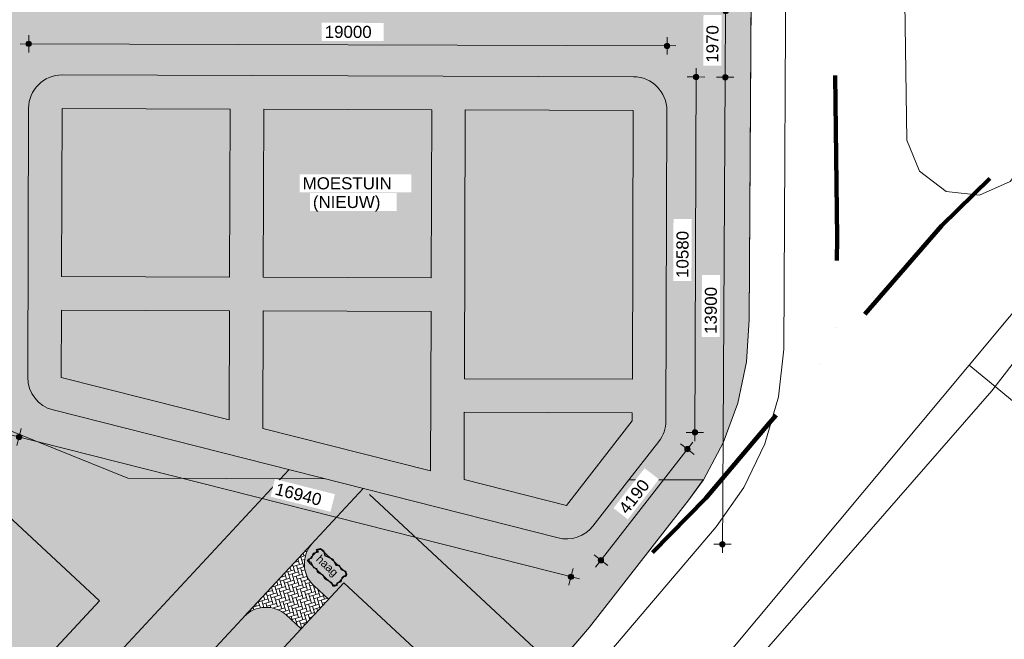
# Model space of a CAD drawing. Header units: millimetres. Extents: x -159785 to 90015, y -49332 to 203345.
# Tile 37 of 63: x -24706 to 4601, y 62091 to 80529. Entities that reach past the tile are written whole.
import ezdxf

# ---------------------------------------------------------------- set-up
doc = ezdxf.new("R2010")
doc.units = ezdxf.units.MM
doc.linetypes.add('IMPORT-KG-PERCEEL-SO', pattern=[19000, 5500, -2000, 0, -2000, 5500, -2000, 0, -2000])
for name, color, linetype, lineweight in [('A--A23__Vloeren', 8, 'Continuous', 9), ('A--L$01A__Algemeen', 7, 'Continuous', 9), ('A--L23__Vloeren', 3, 'Continuous', 9), ('A--LD30__DetailPenMiddel', 3, 'Continuous', 9), ('A--M$01A__Algemeen', 1, 'Continuous', 13), ('A--M$01A__Algemeen-200', 1, 'Continuous', 13), ('A--T$01A__Algemeen', 1, 'Continuous', 13), ('B-WE-GR-GRAS-GV', 251, 'Continuous', 15), ('B-WE-KG-GRENS_PERCEEL-G', 30, 'IMPORT-KG-PERCEEL-SO', 25), ('B-WE-OG-BEBOUWING_LOODS-GV', 10, 'Continuous', 20), ('B-WE-OG-TERREIN_BEGROEID-GV', 10, 'Continuous', 20), ('B-WE-OG-TERREIN_ERF-GV', 10, 'Continuous', 20), ('B-WE-OG-TERREIN_OEVER-GV', 10, 'Continuous', 20), ('B-WE-OG-WATER-GV', 4, 'Continuous', 20), ('B-WE-VH-GESLOTENVERHARDING_BETON-GV', 10, 'Continuous', 20), ('Montfoort-BGT_aangepast_dwg', 8, 'Continuous', 9), ('Montfoort-KAD_aangepast_dwg', 8, 'Continuous', 9)]:
    doc.layers.add(name, color=color, linetype=linetype, lineweight=lineweight)
doc.styles.add('Arial', font='arial.ttf', dxfattribs={"height": 360})
doc.styles.add('Arial_1', font='arial.ttf', dxfattribs={"height": 240})
doc.dimstyles.new('00_ARC_dimension_1_8mm_afgerond', dxfattribs={"dimscale": 304.8, "dimtxt": 367.293384, "dimasz": 2.099738, "dimexe": 0.853018, "dimexo": 0.0625, "dimgap": 0.328084, "dimtad": 1, "dimdec": 0, "dimrnd": 10, "dimzin": 0, "dimdsep": 46, "dimtxsty": 'Arial', "dimblk1": 'DOTSMALL', "dimblk2": 'DOTSMALL', "dimsah": 1, "dimcen": 0.09, "dimdle": 0.853018, "dimadec": 3, "dimazin": 0, "dimtfac": 1, "dimtdec": 4, "dimtix": 1, "dimtmove": 0, "dimatfit": 3, "dimfxl": 0.853018, "dimfxlon": 1, "dimtvp": 1, "dimtfill": 1, "dimtolj": 1, "dimtzin": 0, "dimarcsym": 2})

# ---------------------------------------------------------------- blocks, each defined once
blk = doc.blocks.new('Montfoort-KAD_aangepast_dwg-2079012-00 Terrein')
at = {"layer": 'B-WE-KG-GRENS_PERCEEL-G', "color": 20, "lineweight": 100, "flags": 128}
for points in [[(-54285, 153418), (-55121, 152643), (-56742, 151141), (-60451, 147523), (-62949, 145117), (-63097, 144973), (-91309, 117039), (-90222, 108700), (-90008, 106964), (-83170, 51422), (-82081, 43335), (-80077, 30077), (-78589, 20148), (-76974, 9625), (-75169, -1908), (-73238, -15841), (-70282, -12213), (-66702, -7763), (-63538, -3908), (-56897, 4253), (-54317, 7093), (-51377, 10773), (-51100, 11080), (-48630, 13817), (-47857, 14673), (-45963, 16825), (-37797, 27733), (-28337, 41693), (-19585, 55036), (-15717, 60933), (-14653, 62720), (-12776, 65185), (-11197, 67645), (-9510, 70144), (-6867, 74129), (-5100, 76362), (543, 86853), (970, 87669), (5719, 96087), (15523, 114613), (21843, 126333), (23502, 129584), (27859, 138119)], [(-55121, 152643), (-48683, 100642), (-14145, 104737), (-12771, 94786), (-11653, 85925), (-10741, 79324), (-9896, 73379), (-9510, 70144)]]:
    blk.add_lwpolyline(points, dxfattribs=at)
blk = doc.blocks.new('Montfoort-BGT_aangepast_dwg-2210655-00 Terrein')
at = {"layer": 'B-WE-GR-GRAS-GV', "color": 8, "lineweight": 9, "flags": 128}
blk.add_lwpolyline([(260214, -124785), (257231, -130829), (255025, -129373), (237263, -117652), (237229, -117749), (226565, -148841), (222340, -159656), (215250, -176359), (214260, -178696), (220867, -181743), (212665, -199532), (205582, -196266), (200920, -205691), (199409, -208643), (199013, -209337), (191138, -223148), (190630, -223970), (188427, -227526)], dxfattribs=at)
at = {"layer": 'B-WE-OG-BEBOUWING_LOODS-GV', "color": 8, "lineweight": 9, "flags": 128}
blk.add_lwpolyline([(213350, -178277), (205045, -196019), (212665, -199532), (220867, -181743), (214260, -178696), (213934, -178546)], close=True, dxfattribs=at)
at = {"layer": 'B-WE-OG-TERREIN_BEGROEID-GV', "color": 8, "lineweight": 9, "flags": 128}
blk.add_lwpolyline([(204705, -153858), (209848, -172276), (210450, -173073), (211375, -173454), (212363, -173309), (213142, -172683), (217854, -161176), (218074, -159797), (218178, -158400), (218163, -157000), (218031, -155610), (217541, -154603), (216949, -153646), (216263, -152753), (215496, -151937), (212034, -150876), (208965, -150978), (205032, -153149), (204776, -153461)], close=True, dxfattribs=at)
at = {"layer": 'B-WE-OG-TERREIN_ERF-GV', "color": 8, "lineweight": 9, "flags": 128}
blk.add_lwpolyline([(166896, -256633), (170869, -250210), (173063, -247062), (175505, -243034), (178494, -238713), (179992, -236502), (185311, -227085), (186790, -224468), (187750, -222560), (194375, -209407), (204415, -188703), (206302, -184283), (206575, -183592), (206866, -182381), (206983, -181128), (206919, -179870), (206680, -178648), (196478, -139031)], dxfattribs=at)
at = {"layer": 'B-WE-OG-TERREIN_OEVER-GV', "color": 8, "lineweight": 9, "flags": 128}
for points in [[(236700, -117094), (236875, -117553), (228714, -139912), (220663, -161883), (214938, -174883), (213350, -178277), (205045, -196019), (202827, -200757), (198511, -208858), (198303, -209247), (195300, -214883), (190963, -223023), (191138, -223148), (199013, -209337), (199409, -208643), (200920, -205691), (205582, -196266), (205607, -196214), (214199, -178840), (214260, -178696), (215250, -176359), (222340, -159656), (226565, -148841), (237229, -117749)], [(196478, -139031), (206680, -178648), (206919, -179870), (206983, -181128), (206866, -182381), (206575, -183592), (206302, -184283), (204415, -188703), (194375, -209407), (187750, -222560), (190256, -223720), (190278, -223735), (190688, -223074), (189030, -222247), (198169, -203884), (207302, -184852), (207799, -183512), (208070, -182088), (208101, -180639), (207894, -179224), (201160, -153174)]]:
    blk.add_lwpolyline(points, dxfattribs=at)
at = {"layer": 'B-WE-OG-WATER-GV', "color": 8, "lineweight": 9, "flags": 128}
blk.add_lwpolyline([(201160, -153174), (207894, -179224), (208101, -180639), (208070, -182088), (207799, -183512), (207302, -184852), (198169, -203884), (189030, -222247), (190688, -223074), (190793, -222904), (190938, -223007), (190963, -223023), (195300, -214883), (198303, -209247), (198511, -208858), (202827, -200757), (205045, -196019), (213350, -178277), (214938, -174883)], dxfattribs=at)
blk.add_lwpolyline([(205032, -153149), (208965, -150978), (212034, -150876), (215496, -151937), (216263, -152753), (216949, -153646), (217541, -154603), (218031, -155610), (218163, -157000), (218178, -158400), (218074, -159797), (217854, -161176), (213142, -172683), (212363, -173309), (211375, -173454), (210450, -173073), (209848, -172276), (204705, -153858), (204776, -153461)], close=True, dxfattribs=at)
at = {"layer": 'B-WE-VH-GESLOTENVERHARDING_BETON-GV', "color": 8, "lineweight": 9, "flags": 128}
blk.add_lwpolyline([(214260, -178696), (214199, -178840), (205607, -196214), (205582, -196266), (212665, -199532), (220867, -181743)], close=True, dxfattribs=at)
blk = doc.blocks.new('DIMBLOCK65-00 Terrein')
at = {"layer": 'A--M$01A__Algemeen-200'}
h = blk.add_hatch(color=256, dxfattribs=at)
edge = h.paths.add_edge_path()
edge.add_arc((-6335, 58999), 80, 0, 360)
h = blk.add_hatch(color=256, dxfattribs=at)
edge = h.paths.add_edge_path()
edge.add_arc((-8011, 57197), 80, 0, 360)
for p, q in [((-6335, 58999), (-14290, 66395)), ((-8011, 57197), (-6158, 59190)), ((-6335, 58999), (-6145, 58822)), ((-8011, 57197), (-8202, 57374)), ((-8011, 57197), (-7821, 57020))]:
    blk.add_line(p, q, dxfattribs=at)
for centre in [(-6335, 58999), (-8011, 57197)]:
    blk.add_circle(centre, 80, dxfattribs=at)
at = {"layer": 'A--M$01A__Algemeen-200', "color": 0, "insert": (-7966, 58079), "char_height": 360, "width": 1329.04, "attachment_point": 1, "rotation": 47.086, "line_spacing_factor": 0.941778, "style": 'Arial', "bg_fill": 3, "box_fill_scale": 1.25, "bg_fill_color": 256, "bg_fill_true_color": 13158600, "bg_fill_transparency": 0}
blk.add_mtext('2460', dxfattribs=at)
blk = doc.blocks.new('_DotSmall')
at = {"color": 0, "linetype": 'ByBlock', "const_width": 0.5}
blk.add_lwpolyline([(-0.0625, 0, 1), (0.0625, 0, 1)], format="xyb", close=True, dxfattribs=at)
blk = doc.blocks.new('DIMBLOCK85-00 Terrein')
at = {"layer": 'A--M$01A__Algemeen-200'}
h = blk.add_hatch(color=256, dxfattribs=at)
edge = h.paths.add_edge_path()
edge.add_arc((-24437, 79810), 80, 0, 360)
h = blk.add_hatch(color=256, dxfattribs=at)
edge = h.paths.add_edge_path()
edge.add_arc((-5437, 79748), 80, 0, 360)
for p, q in [((-24437, 79810), (-24436, 80070)), ((-5437, 79748), (-5436, 80008)), ((-24697, 79810), (-5177, 79748)), ((-24437, 79810), (-24438, 79550)), ((-5437, 79748), (-5438, 79488))]:
    blk.add_line(p, q, dxfattribs=at)
for centre in [(-24437, 79810), (-5437, 79748)]:
    blk.add_circle(centre, 80, dxfattribs=at)
at = {"layer": 'A--M$01A__Algemeen-200', "color": 0, "insert": (-15627, 80349), "char_height": 360, "width": 1661.3, "attachment_point": 1, "rotation": 359.8154, "line_spacing_factor": 0.941778, "style": 'Arial', "bg_fill": 3, "box_fill_scale": 1.25, "bg_fill_color": 256, "bg_fill_true_color": 13158600, "bg_fill_transparency": 0}
blk.add_mtext('19000', dxfattribs=at)
blk = doc.blocks.new('DIMBLOCK86-00 Terrein')
at = {"layer": 'A--M$01A__Algemeen-200'}
h = blk.add_hatch(color=256, dxfattribs=at)
edge = h.paths.add_edge_path()
edge.add_arc((-4574, 78824), 80, 0, 360)
h = blk.add_hatch(color=256, dxfattribs=at)
edge = h.paths.add_edge_path()
edge.add_arc((-4608, 68247), 80, 0, 360)
for p, q in [((-4609, 67987), (-4573, 79084)), ((-4574, 78824), (-4834, 78825)), ((-4574, 78824), (-4314, 78823)), ((-4608, 68247), (-4868, 68248)), ((-4608, 68247), (-4348, 68247))]:
    blk.add_line(p, q, dxfattribs=at)
for centre in [(-4574, 78824), (-4608, 68247)]:
    blk.add_circle(centre, 80, dxfattribs=at)
at = {"layer": 'A--M$01A__Algemeen-200', "color": 0, "insert": (-5161, 72845), "char_height": 360, "width": 1661.3, "attachment_point": 1, "rotation": 89.8154, "line_spacing_factor": 0.941778, "style": 'Arial', "bg_fill": 3, "box_fill_scale": 1.25, "bg_fill_color": 256, "bg_fill_true_color": 13158600, "bg_fill_transparency": 0}
blk.add_mtext('10580', dxfattribs=at)
blk = doc.blocks.new('DIMBLOCK87-00 Terrein')
at = {"layer": 'A--M$01A__Algemeen-200'}
h = blk.add_hatch(color=256, dxfattribs=at)
edge = h.paths.add_edge_path()
edge.add_arc((-4832, 67750), 80, 0, 360)
h = blk.add_hatch(color=256, dxfattribs=at)
edge = h.paths.add_edge_path()
edge.add_arc((-7405, 64445), 80, 0, 360)
for p, q in [((-4672, 67955), (-7565, 64240)), ((-4832, 67750), (-5037, 67910)), ((-4832, 67750), (-4626, 67590)), ((-7405, 64445), (-7610, 64605)), ((-7405, 64445), (-7200, 64285))]:
    blk.add_line(p, q, dxfattribs=at)
for centre in [(-4832, 67750), (-7405, 64445)]:
    blk.add_circle(centre, 80, dxfattribs=at)
at = {"layer": 'A--M$01A__Algemeen-200', "color": 0, "insert": (-6906, 66009), "char_height": 360, "width": 1329.04, "attachment_point": 1, "rotation": 52.0941, "line_spacing_factor": 0.941778, "style": 'Arial', "bg_fill": 3, "box_fill_scale": 1.25, "bg_fill_color": 256, "bg_fill_true_color": 13158600, "bg_fill_transparency": 0}
blk.add_mtext('4190', dxfattribs=at)
blk = doc.blocks.new('DIMBLOCK88-00 Terrein')
at = {"layer": 'A--M$01A__Algemeen-200'}
h = blk.add_hatch(color=256, dxfattribs=at)
edge = h.paths.add_edge_path()
edge.add_arc((-24723, 68112), 80, 0, 360)
h = blk.add_hatch(color=256, dxfattribs=at)
edge = h.paths.add_edge_path()
edge.add_arc((-8300, 63950), 80, 0, 360)
for p, q in [((-24723, 68112), (-24659, 68364)), ((-8048, 63886), (-24975, 68176)), ((-24723, 68112), (-24787, 67860)), ((-8300, 63950), (-8236, 64202)), ((-8300, 63950), (-8363, 63698))]:
    blk.add_line(p, q, dxfattribs=at)
for centre in [(-24723, 68112), (-8300, 63950)]:
    blk.add_circle(centre, 80, dxfattribs=at)
at = {"layer": 'A--M$01A__Algemeen-200', "color": 0, "insert": (-17043, 66751), "char_height": 360, "width": 1661.3, "attachment_point": 1, "rotation": 345.7792, "line_spacing_factor": 0.941778, "style": 'Arial', "bg_fill": 3, "box_fill_scale": 1.25, "bg_fill_color": 256, "bg_fill_true_color": 13158600, "bg_fill_transparency": 0}
blk.add_mtext('16940', dxfattribs=at)
blk = doc.blocks.new('DIMBLOCK91-00 Terrein')
at = {"layer": 'A--M$01A__Algemeen-200'}
h = blk.add_hatch(color=256, dxfattribs=at)
edge = h.paths.add_edge_path()
edge.add_arc((-3695, 80783), 80, 0, 360)
h = blk.add_hatch(color=256, dxfattribs=at)
edge = h.paths.add_edge_path()
edge.add_arc((-3706, 78816), 80, 0, 360)
for p, q in [((-3695, 80783), (-3955, 80785)), ((-3695, 80783), (-3706, 78816)), ((-3695, 80783), (-3435, 80782)), ((-3706, 78816), (-3966, 78818)), ((-3706, 78816), (-3446, 78815))]:
    blk.add_line(p, q, dxfattribs=at)
for centre in [(-3695, 80783), (-3706, 78816)]:
    blk.add_circle(centre, 80, dxfattribs=at)
at = {"layer": 'A--M$01A__Algemeen-200', "color": 0, "insert": (-4271, 79249), "char_height": 360, "width": 1329.04, "attachment_point": 1, "rotation": 89.6566, "line_spacing_factor": 0.941778, "style": 'Arial', "bg_fill": 3, "box_fill_scale": 1.25, "bg_fill_color": 256, "bg_fill_true_color": 13158600, "bg_fill_transparency": 0}
blk.add_mtext('1970', dxfattribs=at)
blk = doc.blocks.new('DIMBLOCK92-00 Terrein')
at = {"layer": 'A--M$01A__Algemeen-200'}
h = blk.add_hatch(color=256, dxfattribs=at)
edge = h.paths.add_edge_path()
edge.add_arc((-3706, 78816), 80, 0, 360)
h = blk.add_hatch(color=256, dxfattribs=at)
edge = h.paths.add_edge_path()
edge.add_arc((-3790, 64920), 80, 0, 360)
for p, q in [((-3706, 78816), (-3966, 78818)), ((-3706, 78816), (-3791, 64660)), ((-3706, 78816), (-3446, 78815)), ((-3790, 64920), (-4050, 64921)), ((-3790, 64920), (-3530, 64918))]:
    blk.add_line(p, q, dxfattribs=at)
for centre in [(-3706, 78816), (-3790, 64920)]:
    blk.add_circle(centre, 80, dxfattribs=at)
at = {"layer": 'A--M$01A__Algemeen-200', "color": 0, "insert": (-4320, 71179), "char_height": 360, "width": 1661.3, "attachment_point": 1, "rotation": 89.6566, "line_spacing_factor": 0.941778, "style": 'Arial', "bg_fill": 3, "box_fill_scale": 1.25, "bg_fill_color": 256, "bg_fill_true_color": 13158600, "bg_fill_transparency": 0}
blk.add_mtext('13900', dxfattribs=at)

msp = doc.modelspace()

# ---------------------------------------------------------------- hatches: boundary and pattern name
at = {"layer": 'A--A23__Vloeren'}
h = msp.add_hatch(dxfattribs=at)
h.set_pattern_fill('FP_1', color=256, style=0, pattern_type=2)
h.set_pattern_definition([(135, (-40107.51, 87880.13), (-141.42136, 1e-14), [300, -100]), (225, (-40178.22, 87950.845), (-141.42136, -1e-14), [300, -100])])
h.paths.add_polyline_path([(-67037.9, 9988.3), (-14485.8, 66576.8), (-16695.2, 67136.7), (-50384.7, 30859.7), (-50458.6, 30788.6), (-50540.1, 30726.5), (-50628.2, 30674), (-50721.6, 30631.9), (-50819.3, 30600.7), (-50919.8, 30580.7), (-51022, 30572.4), (-51124.4, 30575.7), (-51225.9, 30590.6), (-51324.9, 30617), (-51420.3, 30654.5), (-51510.9, 30702.6), (-51595.3, 30760.6), (-51672.7, 30827.9), (-51741.8, 30903.6), (-51802, 30986.6), (-51852.3, 31075.9), (-51892.1, 31170.4), (-51920.9, 31268.7), (-51938.3, 31369.8), (-51944.2, 31472.1), (-51943.9, 93625.5), (-51937.5, 93962.5), (-51918.6, 94299.1), (-51887.1, 94634.8), (-51843, 94969), (-51786.4, 95301.3), (-51717.5, 95631.3), (-51636.2, 95958.5), (-51542.7, 96282.4), (-51437.2, 96602.6), (-51319.7, 96918.6), (-51168, 97279), (-51049.7, 97536.3), (-50897.6, 97837.1), (-50734.3, 98132), (-50560, 98420.6), (-50375.1, 98702.5), (-50179.7, 98977.3), (-35255.4, 119155.5), (-35038.7, 155942.6), (-38273.5, 154819.3), (-38868.1, 155623.4), (-39993.7, 154791), (-39399.2, 153987), (-41689.8, 150855.7), (-41163.7, 122939), (-55807.6, 103139.8), (-56091.8, 102742.1), (-56314.5, 102413.2), (-56552.7, 102039.7), (-56780.4, 101659.7), (-56997.5, 101273.6), (-57203.9, 100881.6), (-57399.3, 100484), (-57583.6, 100081.2), (-57756.7, 99673.4), (-57918.5, 99261), (-58068.8, 98844.3), (-58207.5, 98423.6), (-58334.4, 97999.2), (-58449.6, 97571.4), (-58552.9, 97140.7), (-58644.3, 96707.2), (-58723.6, 96271.3), (-58790.8, 95833.5), (-58845.8, 95393.9), (-58888.7, 94953), (-58919.3, 94511.1), (-58937.7, 94068.5), (-58943.9, 93625.5), (-58944.2, 30162.2), (-58938.9, 29945.2), (-58923.2, 29728.6), (-58897.1, 29513.1), (-58860.6, 29299), (-58813.8, 29087), (-58756.9, 28877.5), (-58689.9, 28671), (-58613, 28467.9), (-58526.5, 28268.8), (-58430.4, 28074.1), (-71434.5, 14071.2), (-70194.7, 12919.9)])
h = msp.add_hatch(color=256, dxfattribs=at)
h.paths.add_polyline_path([(-4357.1, 66831.7), (-3763.4, 67935.8), (-3330.7, 69117.9), (-3071, 70349.8), (-2990.4, 71592.7), (-2785.9, 105710.9), (-27462.6, 105982.4), (-27513.7, 89684.2), (-27412.7, 89683.9), (-27412.7, 89586), (-27396, 89586), (-27396.8, 89336), (-27413.8, 89336), (-27425.3, 85658.8), (-27409.2, 85658.8), (-27410, 85408.8), (-27426.1, 85408.7), (-27437.9, 81608.9), (-27421.9, 81608.8), (-27422.7, 81358.8), (-27438.7, 81358.8), (-27450.6, 77558.9), (-27434.6, 77558.8), (-27435.4, 77308.8), (-27451.4, 77308.8), (-27463.3, 73508.9), (-27447.3, 73508.7), (-27448.1, 73258.9), (-27464.1, 73258.9), (-27475.6, 69583.9), (-27460.5, 69583.9), (-27461.3, 69333.9), (-27576.4, 69333.9), (-21492.2, 66885.3), (-16941.9, 66871.1), (-16695.2, 67136.7), (-23714.3, 68915.5), (-23819.7, 68948.5), (-23920.8, 68992.9), (-24016.4, 69048.2), (-24105.3, 69113.7), (-24186.4, 69188.6), (-24258.8, 69272), (-24321.6, 69362.9), (-24373.9, 69460.1), (-24415.2, 69562.5), (-24445, 69668.8), (-24462.9, 69777.8), (-24468.6, 69888.1), (-24442.9, 77888.1), (-24436.2, 78000), (-24417.1, 78110.5), (-24385.7, 78218.2), (-24342.4, 78321.6), (-24287.9, 78419.6), (-24222.7, 78510.8), (-24147.7, 78594.2), (-24063.8, 78668.7), (-23972.2, 78733.3), (-23873.8, 78787.2), (-23770.1, 78829.8), (-23662.2, 78860.5), (-23551.6, 78878.9), (-23439.6, 78884.8), (-6439.7, 78830.1), (-6327.8, 78823.4), (-6217.3, 78804.3), (-6109.6, 78772.9), (-6006.2, 78729.6), (-5908.2, 78675.1), (-5816.9, 78609.9), (-5733.6, 78534.9), (-5659.1, 78451), (-5594.5, 78359.4), (-5540.6, 78261.1), (-5498, 78157.3), (-5467.3, 78049.5), (-5448.9, 77938.8), (-5443, 77826.9), (-5472.7, 68591.9), (-5479.1, 68482.4), (-5497.4, 68374.3), (-5527.4, 68268.8), (-5568.9, 68167.2), (-5621.1, 68070.8), (-5683.7, 67980.7), (-6573, 66838.6), (-5443, 66835.1)])
h.paths.add_polyline_path([(-7935.3, 80808.6), (-21935, 80892.5), (-21803.2, 102892.1), (-7803.4, 102808.2), (-7930, 81694.1)])
h = msp.add_hatch(color=256, dxfattribs=at)
h.paths.add_polyline_path([(-8472.7, 65075.7), (-8367.6, 65077.2), (-8263.2, 65089.8), (-8160.7, 65113.3), (-8061.2, 65147.5), (-7965.8, 65191.9), (-7875.7, 65246), (-7791.7, 65309.3), (-7714.9, 65381.1), (-7646, 65460.6), (-5683.7, 67980.7), (-5621.1, 68070.8), (-5568.9, 68167.2), (-5527.4, 68268.8), (-5497.4, 68374.3), (-5479.1, 68482.4), (-5472.7, 68591.9), (-5443.1, 77830.1), (-5448.9, 77938.8), (-5467.3, 78049.5), (-5498, 78157.3), (-5540.6, 78261.1), (-5594.5, 78359.4), (-5659.1, 78451), (-5733.6, 78534.9), (-5816.9, 78609.9), (-5908.2, 78675.1), (-6006.2, 78729.6), (-6109.6, 78772.9), (-6217.3, 78804.3), (-6327.8, 78823.4), (-6439.7, 78830.1), (-23442.9, 78884.7), (-23551.6, 78878.9), (-23662.2, 78860.5), (-23770.1, 78829.8), (-23873.8, 78787.2), (-23972.2, 78733.3), (-24063.8, 78668.7), (-24147.7, 78594.2), (-24222.7, 78510.8), (-24287.9, 78419.6), (-24342.4, 78321.6), (-24385.7, 78218.2), (-24417.1, 78110.5), (-24436.2, 78000), (-24442.9, 77888.1), (-24468.5, 69884.9), (-24462.9, 69777.8), (-24442.9, 69661.1), (-24415.2, 69562.5), (-24373.9, 69460.1), (-24321.6, 69362.9), (-24258.8, 69272), (-24186.4, 69188.6), (-24105.3, 69113.7), (-24016.4, 69048.2), (-23920.8, 68992.9), (-23819.7, 68948.5), (-23714.3, 68915.5), (-8680.7, 65105.6), (-8577.5, 65085.2), (-8490, 65077.2)])
h.paths.add_polyline_path([(-8435, 66075), (-11478.4, 66846.2), (-11471.9, 68846.2), (-6471.9, 68830.1), (-6472.7, 68595.1), (-8408.4, 66109.2)])
h.paths.add_polyline_path([(-12477.6, 67099.5), (-17473.5, 68365.6), (-17462.2, 71865.5), (-12462.3, 71849.4), (-12477.4, 67136.7)])
h.paths.add_polyline_path([(-18472.7, 68618.8), (-23468.6, 69884.9), (-23462.2, 71884.9), (-18462.2, 71868.8), (-18472.3, 68735.9)])
h.paths.add_polyline_path([(-6468.7, 69830.1), (-11468.7, 69846.2), (-11442.9, 77846.2), (-6443, 77830.1), (-6468.7, 69846.2)])
h.paths.add_polyline_path([(-12459, 72849.4), (-17459, 72865.5), (-17442.9, 77865.5), (-12442.9, 77849.4), (-12447.3, 76499.1)])
h.paths.add_polyline_path([(-18459, 72868.8), (-23459, 72884.9), (-23442.9, 77884.8), (-18442.9, 77868.7), (-18458.9, 72884.9)])
h = msp.add_hatch(color=256, dxfattribs=at)
h.paths.add_polyline_path([(-8435, 66075), (-6472.7, 68595.1), (-6472.7, 68830.1), (-11471.9, 68846.2), (-11478.4, 66846.2), (-8569.9, 66109.2)])
h.paths.add_polyline_path([(-12477.6, 67099.5), (-12462.3, 71849.4), (-17462.2, 71865.5), (-17473.5, 68365.6), (-12624.5, 67136.7)])
h.paths.add_polyline_path([(-18472.7, 68618.8), (-18462.2, 71868.8), (-23462.2, 71884.9), (-23468.6, 69884.9), (-19643.6, 68915.5)])
h.paths.add_polyline_path([(-6468.7, 69830.1), (-6443, 77830.1), (-11442.9, 77846.2), (-11468.7, 69846.2), (-9871.7, 69841.1)])
h.paths.add_polyline_path([(-12459, 72849.4), (-12442.9, 77849.4), (-17442.9, 77865.5), (-17459, 72865.5), (-14485.8, 72856)])
h.paths.add_polyline_path([(-18459, 72868.8), (-18442.9, 77868.7), (-23442.9, 77884.8), (-23459, 72884.9), (-21936.3, 72880)])
h = msp.add_hatch(color=256, dxfattribs=at)
h.paths.add_polyline_path([(-49567.4, 17290.1), (-45571, 20708.1), (-43415.9, 22598.6), (-33914.3, 32365.3), (-22736.9, 44992.2), (-7746.4, 62448.6), (-4794.1, 66240.3), (-4358.5, 66831.7), (-6573, 66838.6), (-7646, 65460.6), (-7714.9, 65381.1), (-7791.7, 65309.3), (-7875.7, 65246), (-7965.8, 65191.9), (-8061.2, 65147.5), (-8160.7, 65113.3), (-8263.2, 65089.8), (-8367.6, 65077.2), (-8490, 65077.2), (-8577.5, 65085.2), (-8680.7, 65105.6), (-14485.8, 66576.8), (-15992.4, 64952.9), (-16057.1, 64875), (-16112.7, 64790.2), (-16158.3, 64699.7), (-16193.5, 64604.7), (-16218.2, 64503.3), (-16230.9, 64405.9), (-16230.9, 64286.9), (-16222.9, 64203.7), (-16201.9, 64104.6), (-16169.9, 64008.4), (-16127.3, 63916.5), (-16074.7, 63829.9), (-16012.6, 63749.8), (-15942, 63677.2), (-15510.7, 63281.2), (-15054.4, 63772), (-10603.2, 59633.7), (-14689.5, 55240.8), (-19139.7, 59377.9), (-16327.8, 62402.3), (-16791.2, 62825.5), (-16845.1, 62869.7), (-16929.4, 62924.3), (-17029.7, 62973.1), (-17113.7, 63003.9), (-17211.4, 63027.8), (-17311.1, 63040.6), (-17412.1, 63042.2), (-17511.7, 63032.7), (-17610, 63012), (-17705.5, 62980.5), (-17796.8, 62938.5), (-17882.9, 62886.6), (-17962.7, 62825.5), (-18035.2, 62754.8), (-21135.8, 59415.9), (-21163.9, 59382.1), (-21219.4, 59297.4), (-21265.1, 59206.9), (-21300.3, 59111.9), (-21324.9, 59010.5), (-21337.6, 58913.1), (-21337.6, 58794), (-21329.6, 58710.9), (-21308.7, 58611.7), (-21276.7, 58515.6), (-21234.1, 58423.7), (-21181.4, 58337.1), (-21119.4, 58257), (-21048.7, 58184.4), (-20614.8, 57786), (-20798.3, 57585.7), (-20795, 57585.7), (-20793.7, 57587.1), (-20793.4, 57591.2), (-20782.3, 57599.2), (-20154, 58272.6), (-15704.1, 54135.4), (-19789.3, 49741.4), (-24240.4, 53879.7), (-20854.7, 57522.1), (-20858.9, 57523.4), (-21431.9, 56907.1), (-21874.1, 57313.1), (-21951.8, 57376.8), (-22036.2, 57431.5), (-22136.5, 57480.2), (-22220.5, 57511.1), (-22318.1, 57534.9), (-22417.8, 57547.8), (-22535.5, 57547.8), (-22618.4, 57539.8), (-22716.8, 57519.2), (-22812.2, 57487.7), (-22903.6, 57445.7), (-22989.7, 57393.8), (-23079.6, 57322.8), (-26276.3, 53880.6), (-26326.2, 53804.6), (-26371.8, 53714.1), (-26407, 53619.1), (-26431.7, 53517.7), (-26444.4, 53420.2), (-26444.4, 53301.2), (-26436.4, 53218), (-26415.4, 53118.9), (-26383.4, 53022.8), (-26340.8, 52930.8), (-26288.2, 52844.3), (-26226.1, 52764.1), (-26155.5, 52691.5), (-25721.6, 52293.1), (-25905, 52092.9), (-25902.2, 52092.3), (-25900.4, 52094.2), (-25901.2, 52097.8), (-25889.1, 52106.4), (-25260.8, 52779.7), (-20810.9, 48642.6), (-24896, 44248.6), (-29347.2, 48386.9), (-25961.5, 52029.3), (-25965.4, 52030.9), (-26538.7, 51414.3), (-27004.7, 51839.8), (-27058.6, 51884), (-27142.9, 51938.7), (-27243.2, 51987.4), (-27327.2, 52018.2), (-27424.9, 52042.1), (-27524.6, 52055), (-27642.3, 52055), (-27725.2, 52047), (-27823.5, 52026.3), (-27919, 51994.8), (-28010.3, 51952.9), (-28096.4, 51901), (-28160.1, 51852.1), (-31396.7, 48366.9), (-31432.9, 48311.7), (-31478.6, 48221.3), (-31513.8, 48126.2), (-31538.4, 48024.8), (-31551.1, 47926.8), (-31551.1, 47808.4), (-31543.1, 47725.2), (-31522.2, 47626.1), (-31490.2, 47529.9), (-31447.6, 47438), (-31394.9, 47351.4), (-31332.9, 47271.3), (-31262.2, 47198.7), (-30828.3, 46800.3), (-31011.8, 46600), (-31008.9, 46599.5), (-31007.2, 46601.4), (-31007.9, 46605), (-30995.8, 46613.6), (-30367.5, 47286.9), (-25917.6, 43149.8), (-30002.8, 38755.8), (-34453.9, 42894.1), (-31068.2, 46536.4), (-31072.1, 46538.1), (-31645.4, 45921.4), (-32087.6, 46327.4), (-32165.3, 46391.2), (-32249.7, 46445.8), (-32339.6, 46490.8), (-32434, 46525.4), (-32531.6, 46549.3), (-32631.3, 46562.1), (-32749, 46562.1), (-32831.9, 46554.2), (-32930.3, 46533.5), (-33025.7, 46502), (-33117.1, 46460), (-33203.2, 46408.1), (-33247.1, 46374.5), (-36517.2, 42853.2), (-36539.7, 42818.9), (-36585.3, 42728.4), (-36620.5, 42633.4), (-36645.2, 42532), (-36657.9, 42434.6), (-36657.9, 42315.6), (-36649.9, 42232.4), (-36628.9, 42133.3), (-36596.9, 42037.1), (-36554.3, 41945.2), (-36501.7, 41858.6), (-36439.6, 41778.5), (-36369, 41705.9), (-35935.1, 41307.5), (-36118.5, 41107.2), (-36115.2, 41107.2), (-36113.9, 41108.6), (-36114.7, 41112.1), (-36102.6, 41120.8), (-35474.2, 41794.1), (-31024.4, 37656.9), (-35109.5, 33263), (-39560.7, 37401.2), (-36175, 41043.6), (-36178.9, 41045.2), (-36752.2, 40428.6), (-37218.2, 40854.1), (-37272.1, 40898.3), (-37356.4, 40953), (-37456.7, 41001.8), (-37540.7, 41032.6), (-37638.4, 41056.5), (-37738.1, 41069.3), (-37855.8, 41069.3), (-37938.6, 41061.4), (-38037, 41040.7), (-38132.5, 41009.2), (-38223.8, 40967.2), (-38309.9, 40915.3), (-38334, 40896.9), (-41541.3, 37441.1), (-41589.6, 37382.9), (-41645.1, 37298.1), (-41690.8, 37207.7), (-41726, 37112.7), (-41750.7, 37011.3), (-41763.4, 36913.8), (-41763.4, 36794.8), (-41755.4, 36711.6), (-41734.4, 36612.5), (-41702.4, 36516.3), (-41659.8, 36424.4), (-41607.2, 36337.8), (-41541.3, 36253.8), (-41474.4, 36185.1), (-41052, 35797.2), (-40581, 36301.2), (-36131.1, 32164.1), (-40216.2, 27770.1), (-44667.4, 31908.4), (-41869.1, 34918.3), (-42323.6, 35333.4), (-42377.5, 35377.6), (-42461.9, 35432.3), (-42562.2, 35481), (-42646.2, 35511.8), (-42743.8, 35535.7), (-42843.5, 35548.5), (-42961.2, 35548.5), (-43049.3, 35539.5), (-43142.5, 35519.9), (-43238, 35488.4), (-43329.3, 35446.4), (-43415.4, 35394.5), (-43495.2, 35333.4), (-43567.6, 35261.2), (-55039.7, 22908.1), (-53204.1, 21023.6), (-51465.6, 19409.1), (-51546.5, 19321.9), (-51146.8, 18911.5)])
h.paths.add_polyline_path([(-58626.5, 27862.9), (-58430.4, 28074.1), (-58526.5, 28268.8), (-58620.4, 28486.2), (-58716.3, 28751.5), (-58774.1, 28936.9), (-58832.9, 29167.7), (-58879.4, 29401.3), (-58917.3, 29679.3), (-58924.4, 29744.4), (-58938.9, 29945.2), (-58943.9, 30109.2), (-58937.8, 29756.5), (-58921.4, 29465.3), (-58892, 29159.7), (-58850.5, 28855.5), (-58808.6, 28616.4), (-58785.7, 28499.8), (-58747.1, 28323), (-58714.8, 28187.6), (-58674.2, 28032), (-58633.1, 27885.5)])
h.paths.add_polyline_path([(-43866.9, 37878), (-45909.7, 35680.8), (-45845.4, 35758.2), (-45790.2, 35842.2), (-45744.7, 35931.8), (-45709.5, 36026), (-45683.9, 36132), (-45671.6, 36223.1), (-45669.3, 36323.6), (-45678.2, 36423.7), (-45698.3, 36522.2), (-45729.2, 36617.9), (-45770.6, 36709.5), (-45822, 36795.9), (-45882.7, 36876.1), (-45951.9, 36949), (-46389, 37360.4), (-46846.9, 36870.4), (-51290.9, 41002.1), (-47204.7, 45395.3), (-42760.5, 41263.2), (-45571.9, 38239.3), (-45143, 37835.5), (-45065.4, 37770.3), (-44981, 37714.3), (-44890.8, 37668.1), (-44796, 37632.3), (-44697.8, 37607.4), (-44597.4, 37593.7), (-44496.1, 37591.3), (-44395.2, 37600.4), (-44295.9, 37620.7), (-44199.6, 37652.1), (-44107.4, 37694.1), (-44020.5, 37746.3), (-43940, 37807.8)])
h.paths.add_polyline_path([(-51022, 30572.4), (-50919.8, 30580.7), (-50819.3, 30600.7), (-50721.6, 30631.9), (-50628.2, 30674), (-50540.1, 30726.5), (-50458.6, 30788.6), (-50384.7, 30859.7), (-40773.9, 41208.6), (-40738.7, 41251), (-40683.5, 41335), (-40638, 41424.7), (-40602.8, 41518.8), (-40577.1, 41624.9), (-40564.8, 41715.9), (-40562.5, 41816.4), (-40571.5, 41916.6), (-40591.6, 42015.1), (-40622.5, 42110.7), (-40663.9, 42202.3), (-40715.2, 42288.7), (-40775.9, 42368.9), (-40845.1, 42441.8), (-41282.2, 42853.3), (-41740.2, 42363.2), (-46184.2, 46495), (-42097.9, 50888.1), (-37653.8, 46756), (-40465.1, 43732.1), (-40033.2, 43325.8), (-39958.6, 43263.2), (-39874.2, 43207.1), (-39784.1, 43160.9), (-39689.3, 43125.1), (-39591.1, 43100.2), (-39490.7, 43086.5), (-39389.4, 43084.2), (-39288.4, 43093.2), (-39189.2, 43113.6), (-39092.8, 43145), (-39000.6, 43187), (-38913.7, 43239.1), (-38833.2, 43300.6), (-38813.2, 43319.9), (-35628.2, 46749.5), (-35576.7, 46827.8), (-35531.2, 46917.5), (-35496, 47011.6), (-35470.4, 47117.7), (-35458.1, 47208.8), (-35455.8, 47309.3), (-35464.8, 47409.4), (-35484.8, 47507.9), (-35515.7, 47603.5), (-35557.1, 47695.2), (-35608.5, 47781.6), (-35669.2, 47861.7), (-35738.4, 47934.6), (-36175.5, 48346.1), (-36633.4, 47856), (-41077.5, 51987.8), (-36991.2, 56380.9), (-32547, 52248.9), (-35358.4, 49224.9), (-34929.5, 48821.2), (-34851.9, 48756), (-34767.5, 48699.9), (-34677.3, 48653.7), (-34582.5, 48617.9), (-34484.3, 48593), (-34383.9, 48579.3), (-34282.6, 48577), (-34181.7, 48586), (-34082.4, 48606.4), (-33986.1, 48637.8), (-33893.9, 48679.8), (-33807, 48731.9), (-33730, 48793.5), (-30507.6, 52263.4), (-30470, 52320.7), (-30424.5, 52410.3), (-30389.3, 52504.5), (-30363.6, 52610.5), (-30351.3, 52701.6), (-30349.1, 52802.1), (-30358, 52902.2), (-30378.1, 53000.7), (-30409, 53096.4), (-30450.4, 53188), (-30501.7, 53274.4), (-30562.4, 53354.6), (-30631.7, 53427.4), (-31068.7, 53838.9), (-31526.7, 53348.9), (-35970.7, 57480.6), (-31884.4, 61873.7), (-27440.3, 57741.7), (-30251.6, 54717.8), (-29822.7, 54314), (-29745.2, 54248.8), (-29660.8, 54192.8), (-29570.6, 54146.5), (-29475.8, 54110.8), (-29377.6, 54085.8), (-29277.2, 54072.1), (-29175.9, 54069.8), (-29074.9, 54078.9), (-28975.7, 54099.2), (-28879.3, 54130.6), (-28787.1, 54172.6), (-28700.2, 54224.7), (-28651.7, 54261.8), (-25387.1, 57777.2), (-25361.2, 57817.5), (-25317.7, 57903.1), (-25282.5, 57997.3), (-25256.9, 58103.3), (-25244.6, 58194.4), (-25242.3, 58294.9), (-25251.3, 58395), (-25271.3, 58493.6), (-25302.2, 58589.2), (-25343.6, 58680.8), (-25395, 58767.2), (-25455.7, 58847.4), (-25524.9, 58920.3), (-25962, 59331.7), (-26419.9, 58841.7), (-30864, 62973.4), (-26777.7, 67366.6), (-22333.5, 63234.5), (-25144.9, 60210.6), (-24716, 59806.8), (-24638.4, 59741.6), (-24554, 59685.6), (-24463.8, 59639.4), (-24369, 59603.6), (-24270.8, 59578.7), (-24170.4, 59565), (-24069.1, 59562.6), (-23968.2, 59571.7), (-23868.9, 59592.1), (-23772.6, 59623.4), (-23680.4, 59665.5), (-23593.5, 59717.6), (-23564.7, 59739.6), (-16941.9, 66871.1), (-21492.2, 66885.3), (-27577.3, 69334.2), (-35864.6, 69360.6), (-35894.7, 57898.9), (-47666, 45225.5), (-51944.1, 49198.4), (-51943.9, 31466.8), (-51938.3, 31369.8), (-51920.9, 31268.7), (-51892.1, 31170.4), (-51852.3, 31075.9), (-51802, 30986.6), (-51741.8, 30903.6), (-51672.7, 30827.9), (-51595.3, 30760.6), (-51510.9, 30702.6), (-51420.3, 30654.5), (-51324.9, 30617), (-51225.9, 30590.6), (-51124.4, 30575.7)])
h.paths.add_polyline_path([(-35450.1, 31168.3), (-36180.4, 31847.3), (-36183.2, 31921.5), (-35893.4, 32233.1), (-35818.1, 32235.9), (-35088.4, 31557.4), (-35085.6, 31482.1), (-35374.9, 31171)])
h.paths.add_polyline_path([(-46158.8, 35867.9), (-46889.1, 36546.9), (-46891.8, 36621.1), (-46602.1, 36932.8), (-46526.8, 36935.5), (-45797, 36257.1), (-45794.3, 36181.8), (-46083.5, 35870.7)])
h.paths.add_polyline_path([(-40900.5, 36235.6), (-41630.9, 36914.6), (-41633.6, 36988.8), (-41343.8, 37300.4), (-41268.5, 37303.2), (-40538.8, 36624.7), (-40536, 36549.4), (-40825.3, 36238.3), (-40832.3, 36238.1)])
h.paths.add_polyline_path([(-30343.4, 36661.1), (-31073.7, 37340.1), (-31076.4, 37414.3), (-30786.7, 37726), (-30711.4, 37728.7), (-29981.6, 37050.2), (-29978.9, 36975), (-30268.1, 36663.9)])
h.paths.add_polyline_path([(-41052.1, 41360.8), (-41782.4, 42039.7), (-41785.1, 42114), (-41495.4, 42425.6), (-41420.1, 42428.4), (-40690.3, 41749.9), (-40687.6, 41674.6), (-40976.8, 41363.5)])
h.paths.add_polyline_path([(-35793.8, 41728.4), (-36524.1, 42407.4), (-36526.8, 42481.6), (-36237.1, 42793.3), (-36161.8, 42796), (-35432, 42117.5), (-35429.3, 42042.3), (-35718.5, 41731.2)])
h.paths.add_polyline_path([(-35945.3, 46853.6), (-36675.6, 47532.6), (-36678.3, 47606.8), (-36388.6, 47918.4), (-36313.3, 47921.2), (-35583.6, 47242.7), (-35580.8, 47167.4), (-35870.1, 46856.3)])
h.paths.add_polyline_path([(-30687.1, 47221.2), (-31417.4, 47900.2), (-31420.1, 47974.5), (-31130.3, 48286.1), (-31055, 48288.8), (-30325.3, 47610.4), (-30322.5, 47535.1), (-30611.8, 47224)])
h.paths.add_polyline_path([(-30838.6, 52346.4), (-31568.9, 53025.4), (-31571.6, 53099.6), (-31281.9, 53411.3), (-31206.6, 53414), (-30476.8, 52735.5), (-30474.1, 52660.3), (-30763.3, 52349.1)])
h.paths.add_polyline_path([(-25580.3, 52714.1), (-26310.6, 53393.1), (-26313.3, 53467.3), (-26023.6, 53778.9), (-25948.3, 53781.7), (-25218.5, 53103.2), (-25215.8, 53027.9), (-25505, 52716.8)])
h.paths.add_polyline_path([(-25731.8, 57839.2), (-26462.2, 58518.2), (-26464.9, 58592.4), (-26175.1, 58904.1), (-26099.8, 58906.8), (-25370.1, 58228.4), (-25367.3, 58153.1), (-25656.6, 57842)])
h.paths.add_polyline_path([(-20473.6, 58206.9), (-21203.9, 58885.9), (-21206.6, 58960.1), (-20916.8, 59271.8), (-20841.5, 59274.5), (-20111.8, 58596), (-20109, 58520.7), (-20398.3, 58209.6), (-20428.2, 58208.5)])
h.paths.add_polyline_path([(-15366.8, 63699.7), (-16097.1, 64378.7), (-16099.8, 64452.9), (-15810.1, 64764.6), (-15734.8, 64767.3), (-15005, 64088.8), (-15002.3, 64013.6), (-15291.5, 63702.5)])
h = msp.add_hatch(dxfattribs=at)
h.set_pattern_fill('FP_23', color=256, style=0, pattern_type=2)
h.set_pattern_definition([(107.227, (1228959.51, 280532.14), (-125.129709, 65.8980725), [300, -100]), (197.227, (1228929.9, 280627.65), (-125.129709, 65.8980725), [300, -100])])
h.paths.add_polyline_path([(-16327.8, 62402.3), (-15510.7, 63281.2), (-15963.9, 63699.7), (-16012.6, 63749.8), (-16074.7, 63829.9), (-16127.3, 63916.5), (-16169.9, 64008.4), (-16201.9, 64104.6), (-16222.9, 64203.7), (-16232.6, 64304.6), (-16230.9, 64405.9), (-16217.8, 64506.4), (-16193.5, 64604.7), (-16158.3, 64699.7), (-16112.7, 64790.2), (-16057.1, 64875), (-15992.4, 64952.9), (-18026.4, 62764.2), (-17962.7, 62825.5), (-17866.2, 62896.7), (-17796.8, 62938.5), (-17705.5, 62980.5), (-17601.6, 63013.8), (-17511.7, 63032.7), (-17411.6, 63042.3), (-17311.1, 63040.6), (-17211.4, 63027.8), (-17113.7, 63003.9), (-17019.4, 62969.3), (-16929.4, 62924.3), (-16845.1, 62869.7), (-16767.3, 62805.9), (-16387.2, 62456.9)])
at = {"layer": 'A--L$01A__Algemeen'}
h = msp.add_hatch(color=51, dxfattribs=at)
h.paths.add_polyline_path([(-40216.2, 27770.1), (-36131.1, 32164.1), (-40582.3, 36302.4), (-44667.4, 31908.2), (-40222.1, 27775.6)])
h.paths.add_polyline_path([(-35109.5, 33263), (-31024.4, 37656.9), (-35475.5, 41795.2), (-39560.7, 37401), (-35115.4, 33268.4)])
h.paths.add_polyline_path([(-46845.6, 36869.2), (-42760.5, 41263.5), (-47205.9, 45396), (-51290.9, 41002.1), (-46846.9, 36870.4)])
h.paths.add_polyline_path([(-30002.8, 38755.8), (-25917.6, 43149.8), (-30368.8, 47288.1), (-34453.9, 42893.8), (-30008.6, 38761.2)])
h.paths.add_polyline_path([(-41738.9, 42362), (-37653.8, 46756.3), (-42099.1, 50888.9), (-46184.2, 46494.9), (-41740.2, 42363.2)])
h.paths.add_polyline_path([(-24896, 44248.6), (-20810.9, 48642.6), (-25262, 52780.9), (-29347.2, 48386.7), (-24901.9, 44254.1)])
h.paths.add_polyline_path([(-36632.2, 47854.9), (-32547, 52249.1), (-36992.4, 56381.7), (-41077.5, 51987.7), (-36633.4, 47856)])
h.paths.add_polyline_path([(-19789.3, 49741.4), (-15704.1, 54135.4), (-20155.3, 58273.7), (-24240.4, 53879.5), (-19795.1, 49746.9)])
h.paths.add_polyline_path([(-31525.4, 53347.7), (-27440.3, 57741.9), (-31885.6, 61874.5), (-35970.7, 57480.5), (-31526.7, 53348.9)])
h.paths.add_polyline_path([(-14688.4, 55239.7), (-10603.5, 59633.9), (-15054.4, 63772), (-19139.7, 59377.9), (-14688.5, 55239.8)])
h.paths.add_polyline_path([(-26418.7, 58840.5), (-22333.5, 63234.8), (-26778.9, 67367.4), (-30864, 62973.4), (-26419.9, 58841.7)])
msp.add_hatch(color=96, dxfattribs=at).paths.add_polyline_path([(-15366.8, 63699.7), (-15291.5, 63702.5), (-15002.3, 64013.6), (-15005, 64088.8), (-15734.8, 64767.3), (-15810.1, 64764.6), (-16099.8, 64452.9), (-16097.1, 64378.7), (-15378, 63710.2)])

# ---------------------------------------------------------------- linework, layer by layer
at = {"layer": 'A--L23__Vloeren'}
for p, q in [((-2990.4, 71592.7), (-2785.9, 105710.9)), ((-23439.6, 78884.8), (-6439.7, 78830.1)), ((-24468.6, 69888.1), (-24442.9, 77888.1)), ((-23459, 72884.9), (-23442.9, 77884.8)), ((-23442.9, 77884.8), (-18442.9, 77868.7)), ((-18442.9, 77868.7), (-18459, 72868.8)), ((-17459, 72865.5), (-17442.9, 77865.5)), ((-17442.9, 77865.5), (-12442.9, 77849.4)), ((-12442.9, 77849.4), (-12459, 72849.4)), ((-11468.7, 69846.2), (-11442.9, 77846.2)), ((-11442.9, 77846.2), (-6443, 77830.1)), ((-6443, 77830.1), (-6468.7, 69830.1)), ((-5443, 77826.9), (-5472.7, 68591.9)), ((-18459, 72868.8), (-23459, 72884.9)), ((-12459, 72849.4), (-17459, 72865.5)), ((-23468.6, 69884.9), (-23462.2, 71884.9)), ((-23462.2, 71884.9), (-18462.2, 71868.8)), ((-18462.2, 71868.8), (-18472.7, 68618.8)), ((-17473.5, 68365.6), (-17462.2, 71865.5)), ((-17462.2, 71865.5), (-12462.3, 71849.4)), ((-12462.3, 71849.4), (-12477.6, 67099.5)), ((-3071, 70349.8), (-2990.4, 71592.7)), ((-3330.7, 69117.9), (-3071, 70349.8)), ((-18472.7, 68618.8), (-23468.6, 69884.9)), ((-6468.7, 69830.1), (-11468.7, 69846.2)), ((-27577.3, 69334.2), (-21492.2, 66885.3)), ((-23714.3, 68915.5), (-8680.7, 65105.6)), ((-3763.4, 67935.8), (-3330.7, 69117.9)), ((-11478.4, 66846.2), (-11471.9, 68846.2)), ((-11471.9, 68846.2), (-6471.9, 68830.1)), ((-6472.7, 68595.1), (-8435, 66075)), ((-8435, 66075), (-6472.7, 68595.1)), ((-6472.7, 68595.1), (-6471.9, 68830.1)), ((-12477.6, 67099.5), (-17473.5, 68365.6)), ((-5683.7, 67980.7), (-6573, 66838.6)), ((-4357.1, 66831.7), (-3763.4, 67935.8)), ((-16695.2, 67136.7), (-50384.7, 30859.7)), ((-21492.2, 66885.3), (-15630.9, 66867)), ((-11478.4, 66846.2), (-8435, 66075)), ((-7646, 65460.6), (-6573, 66838.6)), ((-6573, 66838.6), (-4357.1, 66831.7)), ((-4794.1, 66240.3), (-4358.5, 66831.7)), ((-14485.8, 66576.8), (-67037.9, 9988.3)), ((-7746.4, 62448.6), (-4794.1, 66240.3)), ((-15992.4, 64952.9), (-18035.2, 62755.8)), ((-15510.7, 63281.2), (-15942, 63677.2)), ((-16767.3, 62805.9), (-16327.8, 62402.3)), ((-12341, 57098.3), (-7746.4, 62448.6))]:
    msp.add_line(p, q, dxfattribs=at)
for centre, radius, start, end in [((-23442.9, 77884.8), 1000, 89.81544, 179.81544), ((-6443, 77830.1), 1000, 359.81544, 89.81544), ((-23468.6, 69884.9), 1000, 179.81544, 255.77919), ((-6472.7, 68595.1), 1000, 322.09409, 359.81544), ((-8435, 66075), 1000, 255.77919, 322.09409), ((-15333.3, 64340.1), 900, 137.08603, 227.44332), ((-17376, 62143), 900, 47.44332, 137.08603)]:
    msp.add_arc(centre, radius, start, end, dxfattribs=at)
at = {"layer": 'A--LD30__DetailPenMiddel', "lineweight": 15}
for p, q in [((-22333.4, 63234.6), (-26778.7, 67367.5)), ((-15054.4, 63772), (-19139.7, 59377.9)), ((-10603.2, 59633.7), (-15054.4, 63772)), ((-26418.7, 58840.5), (-22333.4, 63234.6))]:
    msp.add_line(p, q, dxfattribs=at)
at = {"layer": 'A--LD30__DetailPenMiddel', "lineweight": 30}
for p, q in [((-15880.7, 64762.5), (-15765.7, 64796.1)), ((-15765.7, 64796.1), (-15664.5, 64737.6)), ((-16136.1, 64415), (-16100.7, 64476.4)), ((-16100.7, 64476.4), (-16010.1, 64518.6)), ((-15810.6, 64765.1), (-16099.9, 64454)), ((-16010.1, 64518.6), (-15963.2, 64650.6)), ((-15963.2, 64650.6), (-15812.6, 64694.5)), ((-15812.6, 64694.5), (-15880.7, 64762.5)), ((-15735.3, 64767.8), (-15810.6, 64765.1)), ((-15005, 64088.9), (-15735.3, 64767.8)), ((-15664.5, 64737.6), (-15621.2, 64589)), ((-15621.2, 64589), (-15384.7, 64478.7)), ((-15384.7, 64478.7), (-15300.2, 64297.5)), ((-16025.8, 64375.8), (-16136.1, 64415)), ((-16099.9, 64454), (-16097.1, 64378.7)), ((-16097.1, 64378.7), (-15366.8, 63699.7)), ((-15951, 64215.4), (-16025.8, 64375.8)), ((-15866.3, 64185.3), (-15951, 64215.4)), ((-15835.6, 64080.1), (-15866.3, 64185.3)), ((-15300.2, 64297.5), (-15200.2, 64297.5)), ((-15200.2, 64297.5), (-15139.4, 64167)), ((-15672.5, 64004.1), (-15835.6, 64080.1)), ((-15621.8, 63895.3), (-15672.5, 64004.1)), ((-15413.9, 63775.3), (-15621.8, 63895.3)), ((-15291.5, 63702.5), (-15002.3, 64013.6)), ((-15118.2, 63922.2), (-15151.8, 63796.7)), ((-15139.4, 64167), (-15006.2, 64119.7)), ((-15079.3, 63961.1), (-15118.2, 63922.2)), ((-15000.4, 63961.1), (-15079.3, 63961.1)), ((-15006.2, 64119.7), (-14978.2, 64023.7)), ((-15005, 64088.9), (-15002.3, 64013.6)), ((-14978.2, 64023.7), (-15000.4, 63961.1)), ((-15380.4, 63660.1), (-15413.9, 63775.3)), ((-15262.3, 63694.5), (-15380.4, 63660.1)), ((-15366.8, 63699.7), (-15291.5, 63702.5)), ((-15151.8, 63796.7), (-15262.3, 63764.5)), ((-15262.3, 63764.5), (-15262.3, 63694.5))]:
    msp.add_line(p, q, dxfattribs=at)

# ---------------------------------------------------------------- block references
at = {"layer": 'Montfoort-BGT_aangepast_dwg', "rotation": 345.2160000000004}
msp.add_blockref('Montfoort-BGT_aangepast_dwg-2210655-00 Terrein', (-157241.6, 297066.1), dxfattribs=at)
at = {"layer": 'Montfoort-KAD_aangepast_dwg', "color": 140, "lineweight": 100, "rotation": 352.6080000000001}
msp.add_blockref('Montfoort-KAD_aangepast_dwg-2079012-00 Terrein', (0, 0), dxfattribs=at)

# ---------------------------------------------------------------- texts
at = {"layer": 'A--T$01A__Algemeen', "color": 7, "insert": (-15740.5, 64622.7), "char_height": 240, "width": 962.025, "attachment_point": 1, "rotation": 317.08603, "style": 'Arial_1'}
msp.add_mtext('haag', dxfattribs=at)

# ---------------------------------------------------------------- next in the draw order: texts
at = {"layer": 'A--T$01A__Algemeen', "color": 7, "char_height": 360, "attachment_point": 1, "style": 'Arial', "bg_fill": 3, "box_fill_scale": 1.25, "bg_fill_color": 256, "bg_fill_true_color": 13158600, "bg_fill_transparency": 0}
for s, insert, width in [('MOESTUIN', (-16284.2, 75840), 3142.615), ('(NIEUW)', (-15979.9, 75284.4), 2405.062)]:
    msp.add_mtext(s, dxfattribs=dict(at, insert=insert, width=width))

# ---------------------------------------------------------------- next in the draw order: dimensions: what is measured, and where the dimension line sits
at = {"layer": 'A--M$01A__Algemeen'}
for base, p1, p2, angle, override, picture, middle in [((-5436.8, 79748.4), (-24437.5, 79549.6), (-5437.6, 79488.4), 359.81544, {"dimpost": '<>', "dimfxl": 19000}, 'DIMBLOCK85-00 Terrein', (-14935.8, 80062.8)), ((-4574, 78824.1), (-4868, 68248.3), (-4834, 78824.9), 89.81544, {"dimpost": '<>', "dimfxl": 10576.625356}, 'DIMBLOCK86-00 Terrein', (-4874.8, 73536.7)), ((-6335.4, 58999.3), (-8201.5, 57374), (-14290.4, 66395.1), 47.08603, {"dimpost": '<>', "dimfxl": 10883.646915}, 'DIMBLOCK65-00 Terrein', (-7381.1, 58291.4))]:
    dim = msp.add_linear_dim(base=base, p1=p1, p2=p2, angle=angle, dimstyle='00_ARC_dimension_1_8mm_afgerond', override=override, dxfattribs=at)
    dim.commit()
    dim.dimension.update_dxf_attribs({"geometry": picture, "text_midpoint": middle})

# ---------------------------------------------------------------- next in the draw order: dimensions: what is measured, and where the dimension line sits
for base, p1, p2, angle, override, picture, middle in [((-3706.4, 78816.5), (-3954.6, 80784.7), (-3966.4, 78818), 89.65658, {"dimpost": '<>', "dimfxl": 1966.755115}, 'DIMBLOCK91-00 Terrein', (-3984.3, 79801.5)), ((-24723.3, 68112.2), (-8235.7, 64202), (-24659.5, 68364.2), 345.77919, {"dimpost": '<>', "dimfxl": 16942.993122}, 'DIMBLOCK88-00 Terrein', (-16441.7, 66306.2)), ((-7405.1, 64445.1), (-5036.7, 67910), (-7610.3, 64604.8), 52.09409, {"dimpost": '<>', "dimfxl": 4188.936282}, 'DIMBLOCK87-00 Terrein', (-6342.3, 66272))]:
    dim = msp.add_linear_dim(base=base, p1=p1, p2=p2, angle=angle, dimstyle='00_ARC_dimension_1_8mm_afgerond', override=override, dxfattribs=at)
    dim.commit()
    dim.dimension.update_dxf_attribs({"geometry": picture, "text_midpoint": middle})

# ---------------------------------------------------------------- next in the draw order: dimensions: what is measured, and where the dimension line sits
dim = msp.add_linear_dim(base=(-3789.7, 64919.6), p1=(-3966.4, 78818), p2=(-4049.7, 64921.2), angle=89.65658, dimstyle='00_ARC_dimension_1_8mm_afgerond', override={"dimpost": '<>', "dimfxl": 13897.108242}, dxfattribs=at)
dim.commit()
dim.dimension.update_dxf_attribs({"geometry": 'DIMBLOCK92-00 Terrein', "text_midpoint": (-4032, 71869.7)})

doc.saveas('drawing.dxf')
